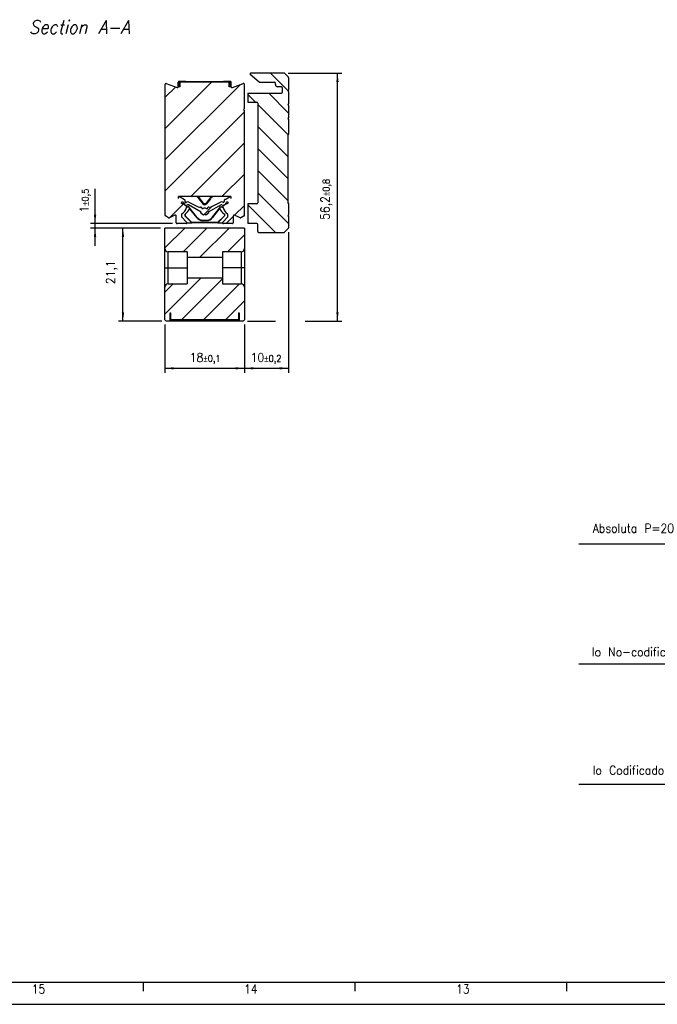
# Model space of a CAD drawing. Header units: millimetres. Extents: x -418 to 1025, y -151 to 443.
# Tile 2 of 52: x -282 to -138, y -151 to 72. Entities that reach past the tile are written whole.
import ezdxf

# ---------------------------------------------------------------- set-up
doc = ezdxf.new("R2010")
doc.units = ezdxf.units.MM
doc.layers.add('1', color=7, linetype='Continuous')
doc.styles.add('CONVERTER_11', font='txt.shx', dxfattribs={"width": 0.9, "oblique": 15})
doc.styles.add('CONVERTER_12', font='txt.shx', dxfattribs={"width": 0.9})
doc.dimstyles.new('ME10_DIM_20', dxfattribs={"dimtxt": 2, "dimasz": 2, "dimexe": 1, "dimexo": 1, "dimgap": 1, "dimtad": 1, "dimdsep": 46, "dimtxsty": 'CONVERTER_12', "dimsah": 1, "dimcen": 0.09, "dimclrd": 2, "dimclre": 2, "dimclrt": 2, "dimadec": 0, "dimazin": 0, "dimtol": 1, "dimtp": 0.1, "dimtm": 0.1, "dimtfac": 0.75, "dimtdec": 0, "dimtix": 1, "dimtmove": 0, "dimatfit": 3, "dimfxl": 1, "dimtolj": 1, "dimtzin": 0, "dimarcsym": 0})
doc.dimstyles.new('ME10_DIM_21', dxfattribs={"dimtxt": 2, "dimasz": 2, "dimexe": 1, "dimexo": 1, "dimgap": 1, "dimtad": 1, "dimdsep": 46, "dimtxsty": 'CONVERTER_12', "dimsah": 1, "dimcen": 0.09, "dimclrd": 2, "dimclre": 2, "dimclrt": 2, "dimadec": 0, "dimazin": 0, "dimtol": 1, "dimtp": 0.2, "dimtm": 0.2, "dimtfac": 0.75, "dimtdec": 0, "dimtix": 1, "dimtmove": 0, "dimatfit": 3, "dimfxl": 1, "dimtolj": 1, "dimtzin": 0, "dimarcsym": 0})
doc.dimstyles.new('ME10_DIM_22', dxfattribs={"dimtxt": 2, "dimasz": 2, "dimexe": 1, "dimexo": 1, "dimgap": 1, "dimtad": 1, "dimdsep": 46, "dimtxsty": 'CONVERTER_12', "dimsah": 1, "dimcen": 0.09, "dimclrd": 2, "dimclre": 2, "dimclrt": 2, "dimadec": 0, "dimazin": 0, "dimtfac": 1, "dimtdec": 4, "dimtix": 1, "dimtmove": 0, "dimatfit": 3, "dimfxl": 1, "dimtolj": 1, "dimtzin": 0, "dimarcsym": 0})
doc.dimstyles.new('ME10_DIM_23', dxfattribs={"dimtxt": 2, "dimasz": 2, "dimexe": 1, "dimexo": 1, "dimgap": 1, "dimtad": 1, "dimdsep": 46, "dimtxsty": 'CONVERTER_12', "dimsah": 1, "dimcen": 0.09, "dimclrd": 2, "dimclre": 2, "dimclrt": 2, "dimadec": 0, "dimazin": 0, "dimtol": 1, "dimtp": 0.5, "dimtm": 0.5, "dimtfac": 0.75, "dimtdec": 0, "dimtix": 1, "dimtmove": 0, "dimatfit": 3, "dimfxl": 1, "dimtolj": 1, "dimtzin": 0, "dimarcsym": 0})
doc.dimstyles.new('ME10_DIM_24', dxfattribs={"dimtxt": 2, "dimasz": 2, "dimexe": 1, "dimexo": 1, "dimgap": 1, "dimtad": 1, "dimdsep": 46, "dimtxsty": 'CONVERTER_12', "dimsah": 1, "dimcen": 0.09, "dimclrd": 2, "dimclre": 2, "dimclrt": 2, "dimadec": 0, "dimazin": 0, "dimtol": 1, "dimtp": 0.8, "dimtm": 0.8, "dimtfac": 0.75, "dimtdec": 0, "dimtix": 1, "dimtmove": 0, "dimatfit": 3, "dimfxl": 1, "dimtolj": 1, "dimtzin": 0, "dimarcsym": 0})
pattern_1 = [(45, (0, 0), (-2.5, 2.5), [])]

# ---------------------------------------------------------------- blocks, each defined once
blk = doc.blocks.new('CABEZA_RANURADA_REGLA_SV2__8', base_point=(-249.25, 4.15))
at = {"linetype": 'Continuous'}
h = blk.add_hatch(dxfattribs=at)
h.set_pattern_fill('_USER', color=3, scale=3.535534, angle=45, pattern_type=0)
h.set_pattern_definition(pattern_1)
edge = h.paths.add_edge_path()
edge.add_line((-236.25, 18.55), (-244.25, 18.55))
edge.add_line((-244.25, 18.55), (-244.25, 19.9))
edge.add_line((-244.25, 19.9), (-248.5, 19.9))
edge.add_arc((-248.5, 20.65), 0.75, 180, 270, ccw=False)
edge.add_line((-249.25, 20.65), (-249.25, 25.25))
edge.add_line((-249.25, 25.25), (-231.25, 25.25))
edge.add_line((-231.25, 25.25), (-231.25, 20.65))
edge.add_arc((-232, 20.65), 0.75, -90, 0, ccw=False)
edge.add_line((-232, 19.9), (-236.25, 19.9))
edge.add_line((-236.25, 19.9), (-236.25, 18.55))
h = blk.add_hatch(dxfattribs=at)
h.set_pattern_fill('_USER', color=3, scale=3.535534, angle=45, pattern_type=0)
h.set_pattern_definition(pattern_1)
edge = h.paths.add_edge_path()
edge.add_line((-236.25, 12.6), (-236.25, 13.95))
edge.add_line((-236.25, 13.95), (-244.25, 13.95))
edge.add_line((-244.25, 13.95), (-244.25, 12.6))
edge.add_line((-244.25, 12.6), (-248.5, 12.6))
edge.add_arc((-248.5, 11.85), 0.75, 90, 180)
edge.add_line((-249.25, 11.85), (-249.25, 4.45))
edge.add_line((-249.25, 4.45), (-248.95, 4.15))
edge.add_line((-248.95, 4.15), (-248.05, 4.15))
edge.add_line((-248.05, 4.15), (-248.05, 6.05))
edge.add_line((-248.05, 6.05), (-247.9, 6.05))
edge.add_line((-247.9, 6.05), (-247.9, 4.55))
edge.add_line((-247.9, 4.55), (-232.6, 4.55))
edge.add_line((-232.6, 4.55), (-232.6, 6.05))
edge.add_line((-232.6, 6.05), (-232.45, 6.05))
edge.add_line((-232.45, 6.05), (-232.45, 4.15))
edge.add_line((-232.45, 4.15), (-231.55, 4.15))
edge.add_line((-231.55, 4.15), (-231.25, 4.45))
edge.add_line((-231.25, 4.45), (-231.25, 11.85))
edge.add_arc((-232, 11.85), 0.75, 0, 90)
edge.add_line((-232, 12.6), (-236.25, 12.6))
at = {"color": 7, "linetype": 'Continuous'}
for p, q in [((-231.25, 25.25), (-249.25, 25.25)), ((-249.25, 20.65), (-249.25, 25.25)), ((-231.25, 25.25), (-231.25, 20.65)), ((-249.25, 16.25), (-249.25, 20.65)), ((-231.25, 20.65), (-231.25, 16.25)), ((-244.25, 19.9), (-248.5, 19.9)), ((-244.25, 19.9), (-244.25, 18.55)), ((-236.25, 18.55), (-244.25, 18.55)), ((-244.25, 18.55), (-244.25, 16.25)), ((-236.25, 19.9), (-236.25, 18.55)), ((-232, 19.9), (-236.25, 19.9)), ((-236.25, 18.55), (-236.25, 16.25)), ((-249.25, 11.85), (-249.25, 16.25)), ((-249.25, 16.25), (-248.5, 16.25)), ((-248.5, 16.25), (-244.25, 16.25)), ((-244.25, 16.25), (-244.25, 13.95)), ((-232, 16.25), (-236.25, 16.25)), ((-236.25, 16.25), (-236.25, 13.95)), ((-231.25, 16.25), (-232, 16.25)), ((-231.25, 16.25), (-231.25, 11.85)), ((-244.25, 13.95), (-236.25, 13.95)), ((-244.25, 13.95), (-244.25, 12.6)), ((-236.25, 13.95), (-236.25, 12.6)), ((-249.25, 4.45), (-249.25, 11.85)), ((-248.5, 12.6), (-244.25, 12.6)), ((-236.25, 12.6), (-232, 12.6)), ((-231.25, 11.85), (-231.25, 4.45)), ((-248.05, 6.05), (-247.9, 6.05)), ((-248.05, 4.15), (-248.05, 6.05)), ((-247.9, 4.55), (-247.9, 6.05)), ((-247.9, 4.55), (-232.6, 4.55)), ((-232.6, 6.05), (-232.45, 6.05)), ((-232.6, 6.05), (-232.6, 4.55)), ((-232.45, 6.05), (-232.45, 4.15)), ((-249.25, 4.45), (-248.95, 4.15)), ((-248.05, 4.15), (-248.95, 4.15)), ((-232.45, 4.15), (-248.05, 4.15)), ((-231.55, 4.15), (-232.45, 4.15)), ((-231.55, 4.15), (-231.25, 4.45))]:
    blk.add_line(p, q, dxfattribs=at)
at = {"color": 3, "linetype": 'Continuous'}
for p, q in [((-248.5, 16.25), (-248.5, 19.9)), ((-232, 19.9), (-232, 16.25)), ((-248.5, 12.6), (-248.5, 16.25)), ((-232, 16.25), (-232, 12.6))]:
    blk.add_line(p, q, dxfattribs=at)
at = {"color": 7, "linetype": 'Continuous'}
for centre, start, end in [((-248.5, 20.65), 180, 270), ((-232, 20.65), 270, 0), ((-248.5, 11.85), 90, 180), ((-232, 11.85), 0, 90)]:
    blk.add_arc(centre, 0.75, start, end, dxfattribs=at)
blk = doc.blocks.new('SOPORTE_SV2__9', base_point=(-230.5, 24.25))
at = {"linetype": 'Continuous'}
h = blk.add_hatch(dxfattribs=at)
h.set_pattern_fill('_USER', color=3, scale=3.535534, angle=-45, pattern_type=0)
h.set_pattern_definition([(-45, (0, 0), (2.5, 2.5), [])])
edge = h.paths.add_edge_path()
edge.add_line((-223.6, 57.25), (-222.95, 57.25))
edge.add_arc((-222.95, 57.05), 0.2, 0, 90, ccw=False)
edge.add_line((-222.75, 57.05), (-222.75, 55.95))
edge.add_arc((-222.95, 55.95), 0.2, -90, 0, ccw=False)
edge.add_line((-222.95, 55.75), (-230.5, 55.75))
edge.add_line((-230.5, 55.75), (-230.5, 53.75))
edge.add_line((-230.5, 53.75), (-228.45, 53.75))
edge.add_arc((-228.45, 53.55), 0.2, 0, 90, ccw=False)
edge.add_line((-228.25, 53.55), (-228.25, 30.95))
edge.add_arc((-228.45, 30.95), 0.2, -90, 0, ccw=False)
edge.add_line((-228.45, 30.75), (-230.5, 30.75))
edge.add_line((-230.5, 30.75), (-230.5, 26.25))
edge.add_line((-230.5, 26.25), (-228.45, 26.25))
edge.add_arc((-228.45, 26.05), 0.2, 0, 90, ccw=False)
edge.add_line((-228.25, 26.05), (-228.25, 24.45))
edge.add_arc((-228.05, 24.45), 0.2, 180, 270)
edge.add_line((-228.05, 24.25), (-222.33, 24.25))
edge.add_arc((-222.33, 24.45), 0.2, 270, 315)
edge.add_line((-222.19, 24.31), (-221.31, 25.19))
edge.add_arc((-221.45, 25.33), 0.2, 315, 360)
edge.add_line((-221.25, 25.33), (-221.25, 27.85))
edge.add_line((-221.25, 27.85), (-221.45, 28.05))
edge.add_line((-221.45, 28.05), (-221.25, 28.25))
edge.add_line((-221.25, 28.25), (-221.25, 30.75))
edge.add_line((-221.25, 30.75), (-221.45, 30.95))
edge.add_line((-221.45, 30.95), (-221.45, 46.35))
edge.add_line((-221.45, 46.35), (-221.25, 46.55))
edge.add_line((-221.25, 46.55), (-221.25, 49.85))
edge.add_line((-221.25, 49.85), (-221.45, 50.05))
edge.add_line((-221.45, 50.05), (-221.25, 50.25))
edge.add_line((-221.25, 50.25), (-221.25, 53))
edge.add_line((-221.25, 53), (-221.45, 53.2))
edge.add_line((-221.45, 53.2), (-221.25, 53.4))
edge.add_line((-221.25, 53.4), (-221.25, 56.15))
edge.add_line((-221.25, 56.15), (-221.45, 56.35))
edge.add_line((-221.45, 56.35), (-221.25, 56.55))
edge.add_line((-221.25, 56.55), (-221.25, 59.26))
edge.add_arc((-221.45, 59.26), 0.2, 0, 45)
edge.add_line((-221.31, 59.41), (-222.19, 60.29))
edge.add_arc((-222.33, 60.15), 0.2, 45, 90)
edge.add_line((-222.33, 60.35), (-229.8, 60.35))
edge.add_arc((-229.8, 60.15), 0.2, 90, 230)
edge.add_line((-229.93, 59.99), (-227.9, 58.29))
edge.add_arc((-227.77, 58.45), 0.2, 230, 270)
edge.add_line((-227.77, 58.25), (-226.9, 58.25))
edge.add_line((-226.9, 58.25), (-224.45, 58.25))
edge.add_arc((-224.45, 58.05), 0.2, 0, 90, ccw=False)
edge.add_line((-224.25, 58.05), (-224.25, 57.75))
edge.add_arc((-223.75, 57.75), 0.5, 180, 270)
edge.add_line((-223.75, 57.25), (-223.6, 57.25))
at = {"color": 7, "linetype": 'Continuous'}
for p, q in [((-222.33, 60.35), (-229.8, 60.35)), ((-221.31, 59.41), (-222.19, 60.29)), ((-227.9, 58.29), (-229.93, 59.99)), ((-227.77, 58.25), (-226.9, 58.25)), ((-226.9, 58.25), (-224.45, 58.25)), ((-224.25, 57.75), (-224.25, 58.05)), ((-221.25, 59.26), (-221.25, 56.55)), ((-230.5, 55.75), (-230.5, 53.75)), ((-230.5, 55.75), (-222.95, 55.75)), ((-223.6, 57.25), (-223.75, 57.25)), ((-222.95, 57.25), (-223.6, 57.25)), ((-222.75, 57.05), (-222.75, 55.95)), ((-221.25, 56.55), (-221.45, 56.35)), ((-221.45, 56.35), (-221.25, 56.15)), ((-221.25, 56.15), (-221.25, 53.4)), ((-230.5, 53.75), (-228.45, 53.75)), ((-228.25, 53.55), (-228.25, 30.95)), ((-221.25, 53.4), (-221.45, 53.2)), ((-221.45, 53.2), (-221.25, 53)), ((-221.25, 53), (-221.25, 50.25)), ((-221.25, 50.25), (-221.45, 50.05)), ((-221.45, 50.05), (-221.25, 49.85)), ((-221.25, 49.85), (-221.25, 46.55)), ((-221.25, 46.55), (-221.45, 46.35)), ((-221.45, 46.35), (-221.45, 30.95)), ((-228.45, 30.75), (-230.5, 30.75)), ((-230.5, 30.75), (-230.5, 26.25)), ((-221.45, 30.95), (-221.25, 30.75)), ((-221.25, 30.75), (-221.25, 28.25)), ((-221.25, 28.25), (-221.45, 28.05)), ((-221.45, 28.05), (-221.25, 27.85)), ((-221.25, 27.85), (-221.25, 25.33)), ((-228.45, 26.25), (-230.5, 26.25)), ((-228.25, 24.45), (-228.25, 26.05)), ((-222.19, 24.31), (-221.31, 25.19)), ((-228.05, 24.25), (-222.33, 24.25))]:
    blk.add_line(p, q, dxfattribs=at)
for centre, radius, start, end in [((-229.8, 60.15), 0.2, 90, 230), ((-222.33, 60.15), 0.2, 45, 90), ((-227.77, 58.45), 0.2, 230, 270), ((-224.45, 58.05), 0.2, 0, 90), ((-221.45, 59.26), 0.2, 0, 45), ((-223.75, 57.75), 0.5, 180, 270), ((-222.95, 57.05), 0.2, 0, 90), ((-222.95, 55.95), 0.2, 270, 0), ((-228.45, 53.55), 0.2, 0, 90), ((-228.45, 30.95), 0.2, 270, 0), ((-228.45, 26.05), 0.2, 0, 90), ((-221.45, 25.33), 0.2, 315, 360), ((-228.05, 24.45), 0.2, 180, 270), ((-222.33, 24.45), 0.2, 270, 315)]:
    blk.add_arc(centre, radius, start, end, dxfattribs=at)
blk = doc.blocks.new('REGLA_SV2-320__10', base_point=(-249.25, 26.25))
at = {"linetype": 'Continuous'}
h = blk.add_hatch(dxfattribs=at)
h.set_pattern_fill('_USER', color=3, scale=5, angle=45, pattern_type=0)
h.set_pattern_definition([(45, (0, 0), (-3.53553, 3.53553), [])])
edge = h.paths.add_edge_path()
edge.add_line((-231.52, 57.95), (-233.98, 57.05))
edge.add_arc((-234.05, 57.24), 0.2, 180, 290, ccw=False)
edge.add_line((-234.25, 57.24), (-234.25, 57.25))
edge.add_line((-234.25, 57.25), (-234.5, 57.25))
edge.add_line((-234.5, 57.25), (-234.71, 57.25))
edge.add_line((-234.71, 57.25), (-234.71, 58.25))
edge.add_line((-234.71, 58.25), (-245.79, 58.25))
edge.add_line((-245.79, 58.25), (-245.79, 57.25))
edge.add_line((-245.79, 57.25), (-246, 57.25))
edge.add_line((-246, 57.25), (-246.25, 57.25))
edge.add_line((-246.25, 57.25), (-246.25, 57.24))
edge.add_arc((-246.45, 57.24), 0.2, -110, 0, ccw=False)
edge.add_line((-246.52, 57.05), (-248.98, 57.95))
edge.add_arc((-249.05, 57.76), 0.2, 70, 180)
edge.add_line((-249.25, 57.76), (-249.25, 28.15))
edge.add_arc((-249.05, 28.15), 0.2, 180, 240)
edge.add_line((-249.15, 27.98), (-248.43, 27.56))
edge.add_arc((-248.33, 27.74), 0.2, 240, 295)
edge.add_line((-248.25, 27.55), (-246.99, 28.14))
edge.add_arc((-246.91, 27.96), 0.2, 0, 115, ccw=False)
edge.add_line((-246.71, 27.96), (-246.71, 26.45))
edge.add_arc((-246.51, 26.45), 0.2, 180, 270)
edge.add_line((-246.51, 26.25), (-244.48, 26.25))
edge.add_arc((-244.48, 26.45), 0.2, 270, 360)
edge.add_arc((-244.48, 26.45), 0.2, 360, 405)
edge.add_line((-244.34, 26.59), (-245.44, 27.69))
edge.add_arc((-245.3, 27.84), 0.2, 180, 225, ccw=False)
edge.add_line((-245.5, 27.84), (-245.5, 28.3))
edge.add_arc((-245.3, 28.3), 0.2, 125.136, 180, ccw=False)
edge.add_arc((-246.91, 30.59), 2.6, 305.136, 344.7656)
edge.add_arc((-246.91, 30.59), 2.6, 344.7656, 349.3965)
edge.add_arc((-244.55, 30.14), 0.2, 349.3965, 422)
edge.add_line((-244.46, 30.32), (-245.57, 30.91))
edge.add_line((-245.57, 30.91), (-245.53, 31.01))
edge.add_arc((-245.33, 30.93), 0.213, 60, 160, ccw=False)
edge.add_line((-245.23, 31.12), (-245.16, 31.08))
edge.add_arc((-245.26, 30.89), 0.213, -6.3865, 60, ccw=False)
edge.add_arc((-244.77, 30.84), 0.284, 173.6135, 240)
edge.add_line((-244.91, 30.59), (-244.79, 30.52))
edge.add_arc((-244.44, 31.14), 0.709, 240, 295.0938)
edge.add_arc((-244.05, 30.3), 0.213, 60, 115.0938, ccw=False)
edge.add_line((-243.94, 30.49), (-241.05, 28.82))
edge.add_line((-241.05, 28.82), (-241.2, 28.73))
edge.add_line((-241.2, 28.73), (-240.54, 28.19))
edge.add_line((-240.54, 28.19), (-240.25, 28.36))
edge.add_line((-240.25, 28.36), (-239.96, 28.19))
edge.add_line((-239.96, 28.19), (-239.3, 28.73))
edge.add_line((-239.3, 28.73), (-239.45, 28.82))
edge.add_line((-239.45, 28.82), (-236.56, 30.49))
edge.add_arc((-236.45, 30.3), 0.213, 64.9062, 120, ccw=False)
edge.add_arc((-236.06, 31.14), 0.709, 244.9062, 300)
edge.add_line((-235.71, 30.52), (-235.59, 30.59))
edge.add_arc((-235.73, 30.84), 0.284, 300, 366.3865)
edge.add_arc((-235.24, 30.89), 0.213, 120, 186.3865, ccw=False)
edge.add_line((-235.34, 31.08), (-235.27, 31.12))
edge.add_arc((-235.17, 30.93), 0.213, 20, 120, ccw=False)
edge.add_line((-234.97, 31.01), (-234.93, 30.91))
edge.add_line((-234.93, 30.91), (-236.04, 30.32))
edge.add_arc((-235.95, 30.14), 0.2, 118, 190.6035)
edge.add_arc((-233.59, 30.59), 2.6, 190.6035, 195.2344)
edge.add_arc((-233.59, 30.59), 2.6, 195.2344, 234.864)
edge.add_arc((-235.2, 28.3), 0.2, 0, 54.864, ccw=False)
edge.add_line((-235, 28.3), (-235, 27.84))
edge.add_arc((-235.2, 27.84), 0.2, 315, 360, ccw=False)
edge.add_line((-235.06, 27.69), (-236.16, 26.59))
edge.add_arc((-236.02, 26.45), 0.2, 135, 180)
edge.add_arc((-236.02, 26.45), 0.2, 180, 270)
edge.add_line((-236.02, 26.25), (-233.99, 26.25))
edge.add_arc((-233.99, 26.45), 0.2, 270, 360)
edge.add_line((-233.79, 26.45), (-233.79, 27.96))
edge.add_arc((-233.59, 27.96), 0.2, 65, 180, ccw=False)
edge.add_line((-233.51, 28.14), (-232.25, 27.55))
edge.add_arc((-232.17, 27.74), 0.2, 245, 300)
edge.add_line((-232.07, 27.56), (-231.35, 27.98))
edge.add_arc((-231.45, 28.15), 0.2, 300, 360)
edge.add_line((-231.25, 28.15), (-231.25, 51.85))
edge.add_arc((-231.25, 52.05), 0.2, 90, 270, ccw=False)
edge.add_line((-231.25, 52.25), (-231.25, 57.76))
edge.add_arc((-231.45, 57.76), 0.2, 0, 110)
edge = h.paths.add_edge_path(flags=16)
edge.add_arc((-244.45, 31.25), 0.203, 170.4428, 309.0184)
edge.add_arc((-244.05, 30.76), 0.426, 58.8346, 129.0184, ccw=False)
edge.add_arc((-236.46, 43.31), 14.25, 238.8346, 249.7069)
edge.add_arc((-241.33, 30.15), 0.213, 249.7069, 298.7494)
edge.add_arc((-241.12, 29.78), 0.206, 8.6154, 118.7494, ccw=False)
edge.add_arc((-240.72, 29.84), 0.206, 188.6154, 312.2603)
edge.add_arc((-240.37, 29.47), 0.305, 65.9098, 132.2603, ccw=False)
edge.add_arc((-240.13, 29.47), 0.305, 47.7397, 114.0902, ccw=False)
edge.add_arc((-239.78, 29.84), 0.206, 227.7397, 351.3846)
edge.add_arc((-239.38, 29.78), 0.206, 61.2506, 171.3846, ccw=False)
edge.add_arc((-239.17, 30.15), 0.213, 241.2506, 290.2931)
edge.add_arc((-244.04, 43.31), 14.25, 290.2931, 301.1654)
edge.add_arc((-236.45, 30.76), 0.426, 50.9816, 121.1654, ccw=False)
edge.add_arc((-236.05, 31.25), 0.203, 230.9816, 369.5572)
edge.add_arc((-235.43, 31.35), 0.426, 120, 189.5572, ccw=False)
edge.add_line((-235.65, 31.72), (-234.66, 32.29))
edge.add_arc((-234.55, 32.1), 0.213, 13.4637, 120, ccw=False)
edge.add_line((-234.34, 32.15), (-234.3, 31.96))
edge.add_line((-234.3, 31.96), (-234.3, 32.36))
edge.add_line((-234.3, 32.36), (-238.75, 32.36))
edge.add_line((-238.75, 32.36), (-241.75, 32.36))
edge.add_line((-241.75, 32.36), (-246.2, 32.36))
edge.add_line((-246.2, 32.36), (-246.2, 31.96))
edge.add_line((-246.2, 31.96), (-246.16, 32.15))
edge.add_arc((-245.95, 32.1), 0.213, 60, 166.5363, ccw=False)
edge.add_line((-245.84, 32.29), (-244.85, 31.72))
edge.add_arc((-245.07, 31.35), 0.426, -9.5572, 60, ccw=False)
at = {"color": 7, "linetype": 'Continuous'}
for p, q in [((-246.25, 57.25), (-246.25, 58.25)), ((-244.5, 58.45), (-246.05, 58.45)), ((-246, 58.25), (-245.79, 58.25)), ((-246, 57.25), (-246, 58.25)), ((-234.71, 58.25), (-245.79, 58.25)), ((-245.79, 57.25), (-245.79, 58.25)), ((-244.5, 58.45), (-236, 58.45)), ((-234.45, 58.45), (-236, 58.45)), ((-234.71, 58.25), (-234.5, 58.25)), ((-234.71, 57.25), (-234.71, 58.25)), ((-234.5, 57.25), (-234.5, 58.25)), ((-234.25, 57.25), (-234.25, 58.25)), ((-249.25, 57.76), (-249.25, 28.15)), ((-248.98, 57.95), (-246.52, 57.05)), ((-246.25, 57.24), (-246.25, 57.25)), ((-246, 57.25), (-246.25, 57.25)), ((-245.79, 57.25), (-246, 57.25)), ((-234.5, 57.25), (-234.71, 57.25)), ((-234.25, 57.25), (-234.5, 57.25)), ((-234.25, 57.24), (-234.25, 57.25)), ((-233.98, 57.05), (-231.52, 57.95)), ((-231.25, 52.25), (-231.25, 57.76)), ((-231.25, 28.15), (-231.25, 51.85)), ((-241.75, 32.36), (-246.2, 32.36)), ((-246.2, 31.96), (-246.2, 32.36)), ((-246.2, 31.96), (-246.16, 32.15)), ((-245.84, 32.29), (-244.85, 31.72)), ((-238.75, 32.36), (-241.75, 32.36)), ((-241.75, 32.36), (-241.5, 32.08)), ((-241.56, 31.88), (-240.64, 30.71)), ((-241.5, 32.08), (-240.64, 30.98)), ((-239, 32.08), (-239.86, 30.98)), ((-238.94, 31.88), (-239.86, 30.71)), ((-238.75, 32.36), (-239, 32.08)), ((-234.3, 32.36), (-238.75, 32.36)), ((-235.65, 31.72), (-234.66, 32.29)), ((-234.34, 32.15), (-234.3, 31.96)), ((-234.3, 32.36), (-234.3, 31.96)), ((-245.53, 31.01), (-245.57, 30.91)), ((-244.46, 30.32), (-245.57, 30.91)), ((-245.16, 31.08), (-245.23, 31.12)), ((-244.79, 30.52), (-244.91, 30.59)), ((-243.91, 30.08), (-244.4, 29.9)), ((-243.89, 30.13), (-244.39, 29.95)), ((-241.05, 28.82), (-243.94, 30.49)), ((-243.89, 30.13), (-243.91, 30.08)), ((-243.64, 29.74), (-243.91, 30.08)), ((-241.93, 27.62), (-243.89, 30.13)), ((-241.98, 27.53), (-243.66, 29.68)), ((-236.56, 30.49), (-239.45, 28.82)), ((-238.57, 27.62), (-236.61, 30.13)), ((-238.52, 27.53), (-236.84, 29.68)), ((-236.86, 29.74), (-236.59, 30.08)), ((-236.61, 30.13), (-236.59, 30.08)), ((-236.61, 30.13), (-236.11, 29.95)), ((-236.59, 30.08), (-236.1, 29.9)), ((-234.93, 30.91), (-236.04, 30.32)), ((-235.59, 30.59), (-235.71, 30.52)), ((-235.27, 31.12), (-235.34, 31.08)), ((-234.93, 30.91), (-234.97, 31.01)), ((-248.43, 27.56), (-249.15, 27.98)), ((-246.99, 28.14), (-248.25, 27.55)), ((-246.71, 26.45), (-246.71, 27.96)), ((-245.5, 28.3), (-245.5, 27.84)), ((-245.44, 27.69), (-244.34, 26.59)), ((-244.75, 28.39), (-244.75, 28)), ((-244.75, 28), (-244.7, 28.02)), ((-244.75, 28), (-243.2, 26.45)), ((-244.7, 28.42), (-244.7, 28.02)), ((-244.7, 28.02), (-243.18, 26.5)), ((-241.2, 28.73), (-241.05, 28.82)), ((-240.54, 28.19), (-241.2, 28.73)), ((-240.79, 26.95), (-239.71, 26.95)), ((-240.75, 27.05), (-239.75, 27.05)), ((-240.25, 28.36), (-240.54, 28.19)), ((-239.96, 28.19), (-240.25, 28.36)), ((-239.3, 28.73), (-239.96, 28.19)), ((-239.45, 28.82), (-239.3, 28.73)), ((-235.8, 28.02), (-237.32, 26.5)), ((-235.75, 28), (-237.3, 26.45)), ((-236.16, 26.59), (-235.06, 27.69)), ((-235.8, 28.42), (-235.8, 28.02)), ((-235.75, 28), (-235.8, 28.02)), ((-235.75, 28.39), (-235.75, 28)), ((-235, 27.84), (-235, 28.3)), ((-233.79, 27.96), (-233.79, 26.45)), ((-232.25, 27.55), (-233.51, 28.14)), ((-231.35, 27.98), (-232.07, 27.56)), ((-244.48, 26.25), (-246.51, 26.25)), ((-244.28, 26.45), (-243.2, 26.45)), ((-243.2, 26.45), (-243.18, 26.5)), ((-237.3, 26.45), (-243.2, 26.45)), ((-237.32, 26.5), (-243.18, 26.5)), ((-237.3, 26.45), (-237.32, 26.5)), ((-237.3, 26.45), (-236.22, 26.45)), ((-233.99, 26.25), (-236.02, 26.25))]:
    blk.add_line(p, q, dxfattribs=at)
at = {"color": 3, "linetype": 'Continuous'}
for p, q in [((-244.5, 58.25), (-244.5, 58.45)), ((-236, 58.25), (-236, 58.45)), ((-241.56, 31.88), (-241.5, 32.08)), ((-238.94, 31.88), (-239, 32.08)), ((-240.64, 30.71), (-240.64, 30.98)), ((-239.86, 30.71), (-239.86, 30.98)), ((-241.93, 27.62), (-241.98, 27.53)), ((-240.75, 27.05), (-240.79, 26.95)), ((-239.75, 27.05), (-239.71, 26.95)), ((-238.57, 27.62), (-238.52, 27.53))]:
    blk.add_line(p, q, dxfattribs=at)
at = {"color": 7, "linetype": 'Continuous'}
for centre, radius, start, end in [((-246.05, 58.25), 0.2, 90, 180), ((-234.45, 58.25), 0.2, 360, 90), ((-249.05, 57.76), 0.2, 70, 180), ((-246.45, 57.24), 0.2, 250, 0), ((-234.05, 57.24), 0.2, 180, 290), ((-231.45, 57.76), 0.2, 0, 110), ((-231.25, 52.05), 0.2, 90, 270), ((-245.95, 32.1), 0.213, 60, 166.5363), ((-245.07, 31.35), 0.426, 350.4428, 60), ((-244.45, 31.25), 0.203, 170.4428, 309.0184), ((-243.92, 30.03), 3, 38, 50.9129), ((-236.58, 30.03), 3, 129.0871, 142), ((-236.05, 31.25), 0.203, 230.9816, 9.5572), ((-235.43, 31.35), 0.426, 120, 189.5572), ((-234.55, 32.1), 0.213, 13.4637, 120), ((-245.33, 30.93), 0.213, 60, 160), ((-246.91, 30.59), 2.6, 305.136, 344.7656), ((-245.26, 30.89), 0.213, 353.6135, 60), ((-244.77, 30.84), 0.284, 173.6135, 240), ((-244.44, 31.14), 0.709, 240, 295.0938), ((-246, 30.55), 2.5, 301.3957, 339.5506), ((-244.55, 30.14), 0.2, 349.3965, 62), ((-246.91, 30.59), 2.6, 344.7656, 349.3965), ((-244.05, 30.76), 0.426, 58.8346, 129.0184), ((-244.05, 30.3), 0.213, 60, 115.0938), ((-236.46, 43.31), 14.25, 238.8346, 249.7069), ((-246, 30.55), 2.5, 339.5506, 340.9699), ((-241.33, 30.15), 0.213, 249.7069, 298.7494), ((-241.12, 29.78), 0.206, 8.6154, 118.7494), ((-240.72, 29.84), 0.206, 188.6154, 312.2603), ((-240.25, 31.29), 0.5, 218, 322), ((-240.25, 31.02), 0.5, 218, 322), ((-240.37, 29.47), 0.305, 65.9098, 132.2603), ((-240.13, 29.47), 0.305, 47.7397, 114.0902), ((-239.78, 29.84), 0.206, 227.7397, 351.3846), ((-239.38, 29.78), 0.206, 61.2506, 171.3846), ((-239.17, 30.15), 0.213, 241.2506, 290.2931), ((-244.04, 43.31), 14.25, 290.2931, 301.1654), ((-234.5, 30.55), 2.5, 199.0301, 200.4494), ((-234.5, 30.55), 2.5, 200.4494, 238.6043), ((-236.45, 30.76), 0.426, 50.9816, 121.1654), ((-236.45, 30.3), 0.213, 64.9062, 120), ((-236.06, 31.14), 0.709, 244.9062, 300), ((-235.95, 30.14), 0.2, 118, 190.6035), ((-233.59, 30.59), 2.6, 190.6035, 195.2344), ((-233.59, 30.59), 2.6, 195.2344, 234.864), ((-235.73, 30.84), 0.284, 300, 6.3865), ((-235.24, 30.89), 0.213, 120, 186.3865), ((-235.17, 30.93), 0.213, 20, 120), ((-249.05, 28.15), 0.2, 180, 240), ((-248.33, 27.74), 0.2, 240, 295), ((-246.91, 27.96), 0.2, 0, 115), ((-245.3, 28.3), 0.2, 125.136, 180), ((-245.3, 27.84), 0.2, 180, 225), ((-246, 30.55), 2.5, 300, 301.3957), ((-240.79, 28.45), 1.5, 218, 270), ((-240.75, 28.55), 1.5, 218, 270), ((-239.75, 28.55), 1.5, 270, 322), ((-239.71, 28.45), 1.5, 270, 322), ((-234.5, 30.55), 2.5, 238.6043, 240), ((-235.2, 28.3), 0.2, 0, 54.864), ((-235.2, 27.84), 0.2, 315, 0), ((-233.59, 27.96), 0.2, 65, 180), ((-232.17, 27.74), 0.2, 245, 300), ((-231.45, 28.15), 0.2, 300, 0), ((-246.51, 26.45), 0.2, 180, 270), ((-244.48, 26.45), 0.2, 270, 360), ((-244.48, 26.45), 0.2, 360, 45), ((-236.02, 26.45), 0.2, 135, 180), ((-236.02, 26.45), 0.2, 180, 270), ((-233.99, 26.45), 0.2, 270, 0)]:
    blk.add_arc(centre, radius, start, end, dxfattribs=at)
blk = doc.blocks.new('REGLA_SV2-320mm__11', base_point=(-249.25, 4.15))
for name, p in [('SOPORTE_SV2__9', (-230.5, 24.25)), ('REGLA_SV2-320__10', (-249.25, 26.25)), ('CABEZA_RANURADA_REGLA_SV2__8', (-249.25, 4.15))]:
    blk.add_blockref(name, p)
blk = doc.blocks.new('*D93')
at = {"layer": '1', "color": 2, "linetype": 'Continuous'}
for p, q in [((-249.25, 3.45), (-249.25, -7.5)), ((-231.25, 3.45), (-231.25, -7.5)), ((-249.25, -6.5), (-231.25, -6.5))]:
    blk.add_line(p, q, dxfattribs=at)
at = {"layer": '1', "color": 2}
for points in [[(-247.25, -6.24), (-247.25, -6.77), (-249.25, -6.5)], [(-233.25, -6.77), (-233.25, -6.24), (-231.25, -6.5)]]:
    blk.add_solid(points, dxfattribs=at)
at = {"layer": '1', "color": 2, "insert": (-243.64, -5.5), "char_height": 2, "attachment_point": 7, "rotation": 0.0001, "line_spacing_factor": 0.60024, "style": 'CONVERTER_12'}
blk.add_mtext('\\C2;18\\C2;\\H1.5;{\\Fgdt;`}0,1', dxfattribs=at)
blk = doc.blocks.new('*D94')
at = {"layer": '1', "color": 2, "linetype": 'Continuous'}
for p, q in [((-221.25, 24.33), (-221.25, -7.5)), ((-231.25, 3.45), (-231.25, -7.5)), ((-231.25, -6.5), (-221.25, -6.5))]:
    blk.add_line(p, q, dxfattribs=at)
at = {"layer": '1', "color": 2}
for points in [[(-229.25, -6.24), (-229.25, -6.77), (-231.25, -6.5)], [(-223.25, -6.77), (-223.25, -6.24), (-221.25, -6.5)]]:
    blk.add_solid(points, dxfattribs=at)
at = {"layer": '1', "color": 2, "insert": (-229.86, -5.5), "char_height": 2, "attachment_point": 7, "rotation": 0.0001, "line_spacing_factor": 0.60024, "style": 'CONVERTER_12'}
blk.add_mtext('\\C2;10\\C2;\\H1.5;{\\Fgdt;`}0,2', dxfattribs=at)
blk = doc.blocks.new('*D95')
at = {"layer": '1', "color": 2, "linetype": 'Continuous'}
for p, q in [((-250.25, 25.25), (-259.76, 25.25)), ((-258.76, 4.15), (-258.76, 25.25)), ((-249.95, 4.15), (-259.76, 4.15))]:
    blk.add_line(p, q, dxfattribs=at)
at = {"layer": '1', "color": 2}
for points in [[(-258.49, 23.25), (-259.02, 23.25), (-258.76, 25.25)], [(-259.02, 6.15), (-258.49, 6.15), (-258.76, 4.15)]]:
    blk.add_solid(points, dxfattribs=at)
at = {"layer": '1', "color": 2, "insert": (-259.96, 12.55), "char_height": 2, "attachment_point": 7, "rotation": 90, "line_spacing_factor": 0.60024, "style": 'CONVERTER_12'}
blk.add_mtext('21,1', dxfattribs=at)
blk = doc.blocks.new('*D96')
at = {"layer": '1', "color": 2, "linetype": 'Continuous'}
for p, q in [((-265.07, 26.25), (-265.07, 34.16)), ((-247.51, 26.25), (-266.07, 26.25)), ((-250.25, 25.25), (-266.07, 25.25)), ((-265.07, 25.25), (-265.07, 26.25)), ((-265.07, 21.25), (-265.07, 25.25))]:
    blk.add_line(p, q, dxfattribs=at)
at = {"layer": '1', "color": 2}
for points in [[(-265.34, 28.25), (-264.81, 28.25), (-265.07, 26.25)], [(-264.81, 23.25), (-265.34, 23.25), (-265.07, 25.25)]]:
    blk.add_solid(points, dxfattribs=at)
at = {"layer": '1', "color": 2, "insert": (-266.07, 28.73), "char_height": 2, "attachment_point": 7, "rotation": 90, "line_spacing_factor": 0.60024, "style": 'CONVERTER_12'}
blk.add_mtext('\\C2;1\\C2;\\H1.5;{\\Fgdt;`}0,5', dxfattribs=at)
blk = doc.blocks.new('*D97')
at = {"layer": '1', "color": 2, "linetype": 'Continuous'}
for p, q in [((-221.33, 60.35), (-209.2, 60.35)), ((-210.2, 4.15), (-210.2, 60.35)), ((-230.55, 4.15), (-224.19, 4.15)), ((-217.51, 4.15), (-209.2, 4.15))]:
    blk.add_line(p, q, dxfattribs=at)
at = {"layer": '1', "color": 2}
for points in [[(-209.94, 58.35), (-210.46, 58.35), (-210.2, 60.35)], [(-210.46, 6.15), (-209.94, 6.15), (-210.2, 4.15)]]:
    blk.add_solid(points, dxfattribs=at)
at = {"layer": '1', "color": 2, "insert": (-211.4, 27.09), "char_height": 2, "attachment_point": 7, "rotation": 90, "line_spacing_factor": 0.60024, "style": 'CONVERTER_12'}
blk.add_mtext('\\C2;56,2\\C2;\\H1.5;{\\Fgdt;`}0,8', dxfattribs=at)
blk = doc.blocks.new('Posiciones_Io', base_point=(-61.48, -56.523))
at = {"layer": '1', "color": 2, "linetype": 'Continuous'}
for p, q in [((-155.561, -46.242), (-123.4, -46.242)), ((-123.4, -73.492), (-155.561, -73.492)), ((-126.494, -100.767), (-155.561, -100.767))]:
    blk.add_line(p, q, dxfattribs=at)
at = {"layer": '1', "color": 2, "style": 'CONVERTER_12', "width": 0.9}
for s, p in [('Absoluta P=20', (-152.419, -43.736)), ('Io No-codificado', (-152.6, -71.713)), ('Io Codificado', (-152.401, -98.509))]:
    blk.add_text(s, height=2, dxfattribs=at).set_placement(p)
blk = doc.blocks.new('_A1', base_point=(416.98, -145.5))
at = {"layer": '1', "color": 7, "linetype": 'Continuous'}
blk.add_line((-398.02, -145.5), (416.98, -145.5), dxfattribs=at)
at = {"layer": '1', "color": 2, "linetype": 'Continuous'}
for p, q in [((-254.2, -145.55), (-254.2, -147.55)), ((-206.26, -145.55), (-206.26, -147.55)), ((-158.32, -145.55), (-158.32, -147.55)), ((-418.02, -150.5), (421.98, -150.5))]:
    blk.add_line(p, q, dxfattribs=at)
at = {"layer": '1', "color": 2, "char_height": 2, "attachment_point": 4, "line_spacing_factor": 1.20048, "style": 'CONVERTER_12'}
for s, insert in [('15', (-279.42, -147.05)), ('14', (-231.36, -147.05)), ('13', (-183.36, -147.05))]:
    blk.add_mtext(s, dxfattribs=dict(at, insert=insert))
blk = doc.blocks.new('B-B__12', base_point=(-235.25, 32.25))
blk.add_blockref('REGLA_SV2-320mm__11', (-249.25, 4.152))
at = {"layer": '1', "color": 7, "insert": (-268.65, 72.252), "char_height": 3, "attachment_point": 2, "line_spacing_factor": 1.20048, "style": 'CONVERTER_11'}
blk.add_mtext('Section A-A', dxfattribs=at)
at = {"layer": '1'}
for base, p1, p2, dimstyle, picture, middle in [((-210.199, 4.152), (-222.333, 60.348), (-231.55, 4.152), 'ME10_DIM_24', '*D97', (-212.299, 32.25)), ((-265.073, 25.252), (-246.508, 26.252), (-249.25, 25.252), 'ME10_DIM_23', '*D96', (-267.073, 31.445)), ((-258.758, 4.152), (-249.25, 25.252), (-248.95, 4.152), 'ME10_DIM_22', '*D95', (-260.858, 14.702))]:
    dim = blk.add_linear_dim(base=base, p1=p1, p2=p2, angle=90, dimstyle=dimstyle, dxfattribs=at)
    dim.commit()
    dim.dimension.update_dxf_attribs({"geometry": picture, "text_midpoint": middle, "text_rotation": 90})
for base, p1, p2, dimstyle, picture, middle in [((-231.25, -6.502), (-221.25, 25.33), (-231.25, 4.452), 'ME10_DIM_21', '*D94', (-226.25, -4.502)), ((-249.25, -6.502), (-231.25, 4.452), (-249.25, 4.452), 'ME10_DIM_20', '*D93', (-240.25, -4.502))]:
    dim = blk.add_linear_dim(base=base, p1=p1, p2=p2, dimstyle=dimstyle, dxfattribs=at)
    dim.commit()
    dim.dimension.update_dxf_attribs({"geometry": picture, "text_midpoint": middle, "text_rotation": 0.00014})

msp = doc.modelspace()

# ---------------------------------------------------------------- block references
for name, p in [('_A1', (416.98, -145.5)), ('B-B__12', (-235.25, 32.25))]:
    msp.add_blockref(name, p)
at = {"layer": '1'}
msp.add_blockref('Posiciones_Io', (-61.48, -56.52), dxfattribs=at)

doc.saveas('drawing.dxf')
